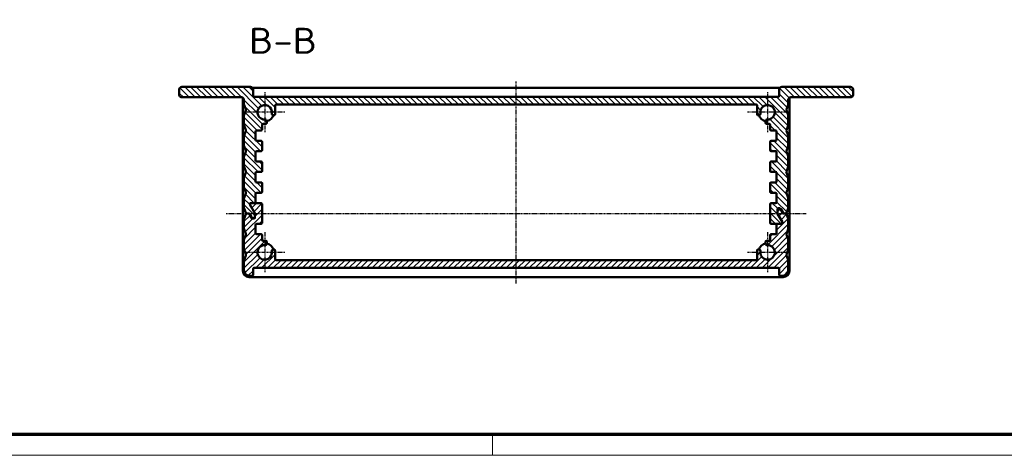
# Model space of a CAD drawing. Header units: millimetres. Extents: x 1 to 593, y 1 to 419.
# Tile 2 of 6: x 122 to 312, y 1 to 85. Entities that reach past the tile are written whole.
import ezdxf

# ---------------------------------------------------------------- set-up
doc = ezdxf.new("R2010")
doc.units = ezdxf.units.MM
doc.linetypes.add('CHAIN', pattern=[0.3543, 0.2362, -0.0295, 0.0591, -0.0295])
doc.linetypes.add('DASH_DOT', pattern=[0.37, 0.24, -0.06, 0.01, -0.06])
doc.layers.get('0').update_dxf_attribs({"lineweight": 25})
for name, color, linetype, lineweight in [('Mittellinie (ISO)', 1, 'DASH_DOT', 25), ('Mittelpunktmarkierung (ISO)', 1, 'DASH_DOT', 25), ('Rahmen (ISO)', 7, 'Continuous', 70), ('Schraffur (ISO)', 1, 'Continuous', 18), ('Sichtbar (ISO)', 7, 'Continuous', 50), ('Symbol (ISO)', 1, 'Continuous', 25)]:
    doc.layers.add(name, color=color, linetype=linetype, lineweight=lineweight)
doc.styles.add('5', font='isocpeur.ttf', dxfattribs={"width": 1.1})

# ---------------------------------------------------------------- blocks, each defined once
blk = doc.blocks.new('Ränder Bopla-A2-Rahmen')
at = {"layer": 'Rahmen (ISO)', "color": 91, "lineweight": 70}
blk.add_line((589, 5), (20, 5), dxfattribs=at)
at = {"layer": 'Rahmen (ISO)', "color": 1, "lineweight": 18}
for p, q in [((213, 5), (213, 1)), ((1, 1), (593, 1))]:
    blk.add_line(p, q, dxfattribs=at)

msp = doc.modelspace()

# ---------------------------------------------------------------- hatches: boundary and pattern name
at = {"layer": 'Schraffur (ISO)'}
h = msp.add_hatch(dxfattribs=at)
h.set_pattern_fill('ANSI31', color=256, scale=6.35, angle=90.000210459, style=0)
h.set_pattern_definition([(135.0002, (0, 0), (-0.561264, -0.561268), [])])
edge = h.paths.add_edge_path()
edge.add_ellipse((168.3543133, 61.4180167), major_axis=(0.2, 0), ratio=1, start_angle=0, end_angle=90)
edge.add_line((168.3543133, 61.6180167), (167.5043133, 61.6180167))
edge.add_ellipse((167.5043133, 61.8180167), major_axis=(0, -0.2), ratio=1, start_angle=270, end_angle=360, ccw=False)
edge.add_line((167.3043133, 61.8180167), (167.3043133, 63.4180167))
edge.add_ellipse((167.5043133, 63.4180167), major_axis=(-0.2, 0), ratio=1, start_angle=270, end_angle=360, ccw=False)
edge.add_line((167.5043133, 63.6180167), (168.3543133, 63.6180167))
edge.add_ellipse((168.3543133, 63.8180167), major_axis=(0, -0.2), ratio=1, start_angle=0, end_angle=90)
edge.add_line((168.5543133, 63.8180167), (168.5543133, 64.7180167))
edge.add_ellipse((168.7543133, 64.7180167), major_axis=(-0.2, 0), ratio=1, start_angle=270, end_angle=360, ccw=False)
edge.add_line((168.7543133, 64.9180167), (169.2847436, 64.9180167))
edge.add_ellipse((169.2847436, 65.1180167), major_axis=(0, -0.2), ratio=1, start_angle=0, end_angle=102.273689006)
edge.add_line((169.4801722, 65.160533), (169.3917763, 65.5668498))
edge.add_ellipse((169.1963476, 65.5243335), major_axis=(0.1954287, 0.0425163), ratio=1, start_angle=0, end_angle=82.819244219)
edge.add_ellipse((169.0543133, 67.1180167), major_axis=(0.12428, -1.3944728), ratio=1, start_angle=74.361511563, end_angle=360, ccw=False)
edge.add_ellipse((170.6272888, 66.8251891), major_axis=(-0.1966219, 0.0366034), ratio=1, start_angle=0, end_angle=82.819244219)
edge.add_line((170.5663947, 66.6346848), (170.7934192, 66.5621171))
edge.add_ellipse((170.8543133, 66.7526215), major_axis=(-0.0608941, -0.1905044), ratio=1, start_angle=0, end_angle=107.726310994)
edge.add_line((171.0543133, 66.7526215), (171.0543133, 68.4180167))
edge.add_ellipse((171.2543133, 68.4180167), major_axis=(-0.2, 0), ratio=1, start_angle=270, end_angle=360, ccw=False)
edge.add_line((171.2543133, 68.6180167), (263.8543133, 68.6180167))
edge.add_ellipse((263.8543133, 68.4180167), major_axis=(0, 0.2), ratio=1, start_angle=270, end_angle=360, ccw=False)
edge.add_line((264.0543133, 68.4180167), (264.0543133, 66.7526215))
edge.add_ellipse((264.2543133, 66.7526215), major_axis=(-0.2, 0), ratio=1, start_angle=0, end_angle=107.726310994)
edge.add_line((264.3152074, 66.5621171), (264.5422319, 66.6346848))
edge.add_ellipse((264.4813378, 66.8251891), major_axis=(0.0608941, -0.1905044), ratio=1, start_angle=0, end_angle=82.819244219)
edge.add_ellipse((266.0543133, 67.1180167), major_axis=(-1.3763536, -0.2562241), ratio=1, start_angle=74.361511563, end_angle=360, ccw=False)
edge.add_ellipse((265.912279, 65.5243335), major_axis=(0.0177543, 0.1992104), ratio=1, start_angle=0, end_angle=82.819244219)
edge.add_line((265.7168503, 65.5668498), (265.6284544, 65.160533))
edge.add_ellipse((265.823883, 65.1180167), major_axis=(-0.1954287, 0.0425163), ratio=1, start_angle=0, end_angle=102.273689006)
edge.add_line((265.823883, 64.9180167), (266.3543133, 64.9180167))
edge.add_ellipse((266.3543133, 64.7180167), major_axis=(0, 0.2), ratio=1, start_angle=270, end_angle=360, ccw=False)
edge.add_line((266.5543133, 64.7180167), (266.5543133, 63.8180167))
edge.add_ellipse((266.7543133, 63.8180167), major_axis=(-0.2, 0), ratio=1, start_angle=0, end_angle=90)
edge.add_line((266.7543133, 63.6180167), (267.6043133, 63.6180167))
edge.add_ellipse((267.6043133, 63.4180167), major_axis=(0, 0.2), ratio=1, start_angle=270, end_angle=360, ccw=False)
edge.add_line((267.8043133, 63.4180167), (267.8043133, 61.8180167))
edge.add_ellipse((267.6043133, 61.8180167), major_axis=(0.2, 0), ratio=1, start_angle=270, end_angle=360, ccw=False)
edge.add_line((267.6043133, 61.6180167), (266.7543133, 61.6180167))
edge.add_ellipse((266.7543133, 61.4180167), major_axis=(0, 0.2), ratio=1, start_angle=0, end_angle=90)
edge.add_line((266.5543133, 61.4180167), (266.5543133, 59.8180167))
edge.add_ellipse((266.7543133, 59.8180167), major_axis=(-0.2, 0), ratio=1, start_angle=0, end_angle=90)
edge.add_line((266.7543133, 59.6180167), (267.6043133, 59.6180167))
edge.add_ellipse((267.6043133, 59.4180167), major_axis=(0, 0.2), ratio=1, start_angle=270, end_angle=360, ccw=False)
edge.add_line((267.8043133, 59.4180167), (267.8043133, 57.8180167))
edge.add_ellipse((267.6043133, 57.8180167), major_axis=(0.2, 0), ratio=1, start_angle=270, end_angle=360, ccw=False)
edge.add_line((267.6043133, 57.6180167), (266.7543133, 57.6180167))
edge.add_ellipse((266.7543133, 57.4180167), major_axis=(0, 0.2), ratio=1, start_angle=0, end_angle=90)
edge.add_line((266.5543133, 57.4180167), (266.5543133, 55.8180167))
edge.add_ellipse((266.7543133, 55.8180167), major_axis=(-0.2, 0), ratio=1, start_angle=0, end_angle=90)
edge.add_line((266.7543133, 55.6180167), (267.6043133, 55.6180167))
edge.add_ellipse((267.6043133, 55.4180167), major_axis=(0, 0.2), ratio=1, start_angle=270, end_angle=360, ccw=False)
edge.add_line((267.8043133, 55.4180167), (267.8043133, 53.8180167))
edge.add_ellipse((267.6043133, 53.8180167), major_axis=(0.2, 0), ratio=1, start_angle=270, end_angle=360, ccw=False)
edge.add_line((267.6043133, 53.6180167), (266.7543133, 53.6180167))
edge.add_ellipse((266.7543133, 53.4180167), major_axis=(0, 0.2), ratio=1, start_angle=0, end_angle=90)
edge.add_line((266.5543133, 53.4180167), (266.5543133, 51.8180167))
edge.add_ellipse((266.7543133, 51.8180167), major_axis=(-0.2, 0), ratio=1, start_angle=0, end_angle=90)
edge.add_line((266.7543133, 51.6180167), (267.6043133, 51.6180167))
edge.add_ellipse((267.6043133, 51.4180167), major_axis=(0, 0.2), ratio=1, start_angle=270, end_angle=360, ccw=False)
edge.add_line((267.8043133, 51.4180167), (267.8043133, 49.8180167))
edge.add_ellipse((267.6043133, 49.8180167), major_axis=(0.2, 0), ratio=1, start_angle=270, end_angle=360, ccw=False)
edge.add_line((267.6043133, 49.6180167), (266.7543133, 49.6180167))
edge.add_ellipse((266.7543133, 49.4180167), major_axis=(0, 0.2), ratio=1, start_angle=0, end_angle=90)
edge.add_line((266.5543133, 49.4180167), (266.5543133, 45.8180167))
edge.add_ellipse((266.7543133, 45.8180167), major_axis=(-0.2, 0), ratio=1, start_angle=0, end_angle=90)
edge.add_line((266.7543133, 45.6180167), (268.0043133, 45.6180167))
edge.add_line((268.0043133, 45.6180167), (268.7626037, 45.6180167))
edge.add_ellipse((268.7626037, 45.8180167), major_axis=(0, -0.2), ratio=1, start_angle=0, end_angle=120)
edge.add_line((268.9358087, 45.9180167), (267.9811082, 47.5716065))
edge.add_ellipse((268.1543133, 47.6716065), major_axis=(-0.1732051, -0.1), ratio=1, start_angle=330, end_angle=360, ccw=False)
edge.add_line((267.9543133, 47.6716065), (267.9543133, 48.3180167))
edge.add_line((267.9543133, 48.3180167), (267.9543133, 48.4180167))
edge.add_ellipse((268.1543133, 48.4180167), major_axis=(-0.2, 0), ratio=1, start_angle=270, end_angle=360, ccw=False)
edge.add_line((268.1543133, 48.6180167), (268.4161935, 48.6180167))
edge.add_ellipse((268.4161935, 48.4180167), major_axis=(0, 0.2), ratio=1, start_angle=300, end_angle=360, ccw=False)
edge.add_line((268.5893986, 48.5180167), (269.0512788, 47.7180167))
edge.add_ellipse((269.2244839, 47.8180167), major_axis=(-0.1732051, -0.1), ratio=1, start_angle=0, end_angle=60)
edge.add_line((269.2244839, 47.6180167), (269.5189067, 47.6180167))
edge.add_ellipse((269.5189067, 47.8180167), major_axis=(0, -0.2), ratio=1, start_angle=0, end_angle=68.198590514)
edge.add_line((269.704602, 47.7437386), (270.0400086, 48.582255))
edge.add_ellipse((269.8543133, 48.6565332), major_axis=(0.1856953, -0.0742781), ratio=1, start_angle=0, end_angle=21.801409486)
edge.add_line((270.0543133, 48.6565332), (270.0543133, 50.5795002))
edge.add_ellipse((269.8543133, 50.5795002), major_axis=(0.2, 0), ratio=1, start_angle=0, end_angle=21.801409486)
edge.add_line((270.0400086, 50.6537784), (269.6840245, 51.5437386))
edge.add_ellipse((269.8697199, 51.6180167), major_axis=(-0.1856953, -0.0742781), ratio=1, start_angle=316.397181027, end_angle=360, ccw=False)
edge.add_line((269.6840245, 51.6922948), (270.0400086, 52.582255))
edge.add_ellipse((269.8543133, 52.6565332), major_axis=(0.1856953, -0.0742781), ratio=1, start_angle=0, end_angle=21.801409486)
edge.add_line((270.0543133, 52.6565332), (270.0543133, 54.5795002))
edge.add_ellipse((269.8543133, 54.5795002), major_axis=(0.2, 0), ratio=1, start_angle=0, end_angle=21.801409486)
edge.add_line((270.0400086, 54.6537784), (269.6840245, 55.5437386))
edge.add_ellipse((269.8697199, 55.6180167), major_axis=(-0.1856953, -0.0742781), ratio=1, start_angle=316.397181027, end_angle=360, ccw=False)
edge.add_line((269.6840245, 55.6922948), (270.0400086, 56.582255))
edge.add_ellipse((269.8543133, 56.6565332), major_axis=(0.1856953, -0.0742781), ratio=1, start_angle=0, end_angle=21.801409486)
edge.add_line((270.0543133, 56.6565332), (270.0543133, 58.5795002))
edge.add_ellipse((269.8543133, 58.5795002), major_axis=(0.2, 0), ratio=1, start_angle=0, end_angle=21.801409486)
edge.add_line((270.0400086, 58.6537784), (269.6840245, 59.5437386))
edge.add_ellipse((269.8697199, 59.6180167), major_axis=(-0.1856953, -0.0742781), ratio=1, start_angle=316.397181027, end_angle=360, ccw=False)
edge.add_line((269.6840245, 59.6922948), (270.0400086, 60.582255))
edge.add_ellipse((269.8543133, 60.6565332), major_axis=(0.1856953, -0.0742781), ratio=1, start_angle=0, end_angle=21.801409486)
edge.add_line((270.0543133, 60.6565332), (270.0543133, 62.5795002))
edge.add_ellipse((269.8543133, 62.5795002), major_axis=(0.2, 0), ratio=1, start_angle=0, end_angle=21.801409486)
edge.add_line((270.0400086, 62.6537784), (269.6840245, 63.5437386))
edge.add_ellipse((269.8697199, 63.6180167), major_axis=(-0.1856953, -0.0742781), ratio=1, start_angle=316.397181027, end_angle=360, ccw=False)
edge.add_line((269.6840245, 63.6922948), (270.0400086, 64.582255))
edge.add_ellipse((269.8543133, 64.6565332), major_axis=(0.1856953, -0.0742781), ratio=1, start_angle=0, end_angle=21.801409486)
edge.add_line((270.0543133, 64.6565332), (270.0543133, 66.5795002))
edge.add_ellipse((269.8543133, 66.5795002), major_axis=(0.2, 0), ratio=1, start_angle=0, end_angle=21.801409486)
edge.add_line((270.0400086, 66.6537784), (269.6840245, 67.5437386))
edge.add_ellipse((269.8697199, 67.6180167), major_axis=(-0.1856953, -0.0742781), ratio=1, start_angle=316.397181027, end_angle=360, ccw=False)
edge.add_line((269.6840245, 67.6922948), (270.0400086, 68.582255))
edge.add_ellipse((269.8543133, 68.6565332), major_axis=(0.1856953, -0.0742781), ratio=1, start_angle=0, end_angle=21.801409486)
edge.add_line((270.0543133, 68.6565332), (270.0543133, 69.5180167))
edge.add_ellipse((270.5543133, 69.5180167), major_axis=(-0.5, 0), ratio=1, start_angle=270, end_angle=360, ccw=False)
edge.add_line((270.5543133, 70.0180167), (282.0543133, 70.0180167))
edge.add_ellipse((282.0543133, 70.5180167), major_axis=(0, -0.5), ratio=1, start_angle=0, end_angle=90)
edge.add_line((282.5543133, 70.5180167), (282.5543133, 71.5180167))
edge.add_ellipse((282.0543133, 71.5180167), major_axis=(0.5, 0), ratio=1, start_angle=0, end_angle=90)
edge.add_line((282.0543133, 72.0180167), (268.8043133, 72.0180167))
edge.add_ellipse((268.8043133, 71.5180167), major_axis=(0, 0.5), ratio=1, start_angle=0, end_angle=90)
edge.add_line((268.3043133, 71.5180167), (268.3043133, 70.3180167))
edge.add_ellipse((268.1043133, 70.3180167), major_axis=(0.2, 0), ratio=1, start_angle=270, end_angle=360, ccw=False)
edge.add_line((268.1043133, 70.1180167), (167.0043133, 70.1180167))
edge.add_ellipse((167.0043133, 70.3180167), major_axis=(0, -0.2), ratio=1, start_angle=270, end_angle=360, ccw=False)
edge.add_line((166.8043133, 70.3180167), (166.8043133, 71.5180167))
edge.add_ellipse((166.3043133, 71.5180167), major_axis=(0.5, 0), ratio=1, start_angle=0, end_angle=90)
edge.add_line((166.3043133, 72.0180167), (153.0543133, 72.0180167))
edge.add_ellipse((153.0543133, 71.5180167), major_axis=(0, 0.5), ratio=1, start_angle=0, end_angle=90)
edge.add_line((152.5543133, 71.5180167), (152.5543133, 70.5180167))
edge.add_ellipse((153.0543133, 70.5180167), major_axis=(-0.5, 0), ratio=1, start_angle=0, end_angle=90)
edge.add_line((153.0543133, 70.0180167), (164.5543133, 70.0180167))
edge.add_ellipse((164.5543133, 69.5180167), major_axis=(0, 0.5), ratio=1, start_angle=270, end_angle=360, ccw=False)
edge.add_line((165.0543133, 69.5180167), (165.0543133, 68.6565332))
edge.add_ellipse((165.2543133, 68.6565332), major_axis=(-0.2, 0), ratio=1, start_angle=0, end_angle=21.801409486)
edge.add_line((165.068618, 68.582255), (165.424602, 67.6922948))
edge.add_ellipse((165.2389067, 67.6180167), major_axis=(0.1856953, 0.0742781), ratio=1, start_angle=316.397181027, end_angle=360, ccw=False)
edge.add_line((165.424602, 67.5437386), (165.068618, 66.6537784))
edge.add_ellipse((165.2543133, 66.5795002), major_axis=(-0.1856953, 0.0742781), ratio=1, start_angle=0, end_angle=21.801409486)
edge.add_line((165.0543133, 66.5795002), (165.0543133, 64.6565332))
edge.add_ellipse((165.2543133, 64.6565332), major_axis=(-0.2, 0), ratio=1, start_angle=0, end_angle=21.801409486)
edge.add_line((165.068618, 64.582255), (165.424602, 63.6922948))
edge.add_ellipse((165.2389067, 63.6180167), major_axis=(0.1856953, 0.0742781), ratio=1, start_angle=316.397181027, end_angle=360, ccw=False)
edge.add_line((165.424602, 63.5437386), (165.068618, 62.6537784))
edge.add_ellipse((165.2543133, 62.5795002), major_axis=(-0.1856953, 0.0742781), ratio=1, start_angle=0, end_angle=21.801409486)
edge.add_line((165.0543133, 62.5795002), (165.0543133, 60.6565332))
edge.add_ellipse((165.2543133, 60.6565332), major_axis=(-0.2, 0), ratio=1, start_angle=0, end_angle=21.801409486)
edge.add_line((165.068618, 60.582255), (165.424602, 59.6922948))
edge.add_ellipse((165.2389067, 59.6180167), major_axis=(0.1856953, 0.0742781), ratio=1, start_angle=316.397181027, end_angle=360, ccw=False)
edge.add_line((165.424602, 59.5437386), (165.068618, 58.6537784))
edge.add_ellipse((165.2543133, 58.5795002), major_axis=(-0.1856953, 0.0742781), ratio=1, start_angle=0, end_angle=21.801409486)
edge.add_line((165.0543133, 58.5795002), (165.0543133, 56.6565332))
edge.add_ellipse((165.2543133, 56.6565332), major_axis=(-0.2, 0), ratio=1, start_angle=0, end_angle=21.801409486)
edge.add_line((165.068618, 56.582255), (165.424602, 55.6922948))
edge.add_ellipse((165.2389067, 55.6180167), major_axis=(0.1856953, 0.0742781), ratio=1, start_angle=316.397181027, end_angle=360, ccw=False)
edge.add_line((165.424602, 55.5437386), (165.068618, 54.6537784))
edge.add_ellipse((165.2543133, 54.5795002), major_axis=(-0.1856953, 0.0742781), ratio=1, start_angle=0, end_angle=21.801409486)
edge.add_line((165.0543133, 54.5795002), (165.0543133, 52.6565332))
edge.add_ellipse((165.2543133, 52.6565332), major_axis=(-0.2, 0), ratio=1, start_angle=0, end_angle=21.801409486)
edge.add_line((165.068618, 52.582255), (165.424602, 51.6922948))
edge.add_ellipse((165.2389067, 51.6180167), major_axis=(0.1856953, 0.0742781), ratio=1, start_angle=316.397181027, end_angle=360, ccw=False)
edge.add_line((165.424602, 51.5437386), (165.068618, 50.6537784))
edge.add_ellipse((165.2543133, 50.5795002), major_axis=(-0.1856953, 0.0742781), ratio=1, start_angle=0, end_angle=21.801409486)
edge.add_line((165.0543133, 50.5795002), (165.0543133, 48.6565332))
edge.add_ellipse((165.2543133, 48.6565332), major_axis=(-0.2, 0), ratio=1, start_angle=0, end_angle=21.801409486)
edge.add_line((165.068618, 48.582255), (165.4040245, 47.7437386))
edge.add_ellipse((165.5897199, 47.8180167), major_axis=(-0.1856953, -0.0742781), ratio=1, start_angle=0, end_angle=68.198590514)
edge.add_line((165.5897199, 47.6180167), (165.8841427, 47.6180167))
edge.add_line((165.8841427, 47.6180167), (165.9996128, 47.6180167))
edge.add_ellipse((165.9996128, 47.4180167), major_axis=(0, 0.2), ratio=1, start_angle=300, end_angle=360, ccw=False)
edge.add_line((166.1728178, 47.5180167), (166.576963, 46.8180167))
edge.add_ellipse((166.7501681, 46.9180167), major_axis=(-0.1732051, -0.1), ratio=1, start_angle=0, end_angle=60)
edge.add_line((166.7501681, 46.7180167), (166.9543133, 46.7180167))
edge.add_ellipse((166.9543133, 46.9180167), major_axis=(0, -0.2), ratio=1, start_angle=0, end_angle=90)
edge.add_line((167.1543133, 46.9180167), (167.1543133, 47.5644269))
edge.add_ellipse((166.9543133, 47.5644269), major_axis=(0.2, 0), ratio=1, start_angle=0, end_angle=30)
edge.add_line((167.1275184, 47.6644269), (166.1728178, 49.3180167))
edge.add_ellipse((166.3460229, 49.4180167), major_axis=(-0.1732051, -0.1), ratio=1, start_angle=240, end_angle=360, ccw=False)
edge.add_line((166.3460229, 49.6180167), (167.1043133, 49.6180167))
edge.add_ellipse((167.1043133, 49.8180167), major_axis=(0, -0.2), ratio=1, start_angle=0, end_angle=90)
edge.add_line((167.3043133, 49.8180167), (167.3043133, 51.4180167))
edge.add_ellipse((167.5043133, 51.4180167), major_axis=(-0.2, 0), ratio=1, start_angle=270, end_angle=360, ccw=False)
edge.add_line((167.5043133, 51.6180167), (168.3543133, 51.6180167))
edge.add_ellipse((168.3543133, 51.8180167), major_axis=(0, -0.2), ratio=1, start_angle=0, end_angle=90)
edge.add_line((168.5543133, 51.8180167), (168.5543133, 53.4180167))
edge.add_ellipse((168.3543133, 53.4180167), major_axis=(0.2, 0), ratio=1, start_angle=0, end_angle=90)
edge.add_line((168.3543133, 53.6180167), (167.5043133, 53.6180167))
edge.add_ellipse((167.5043133, 53.8180167), major_axis=(0, -0.2), ratio=1, start_angle=270, end_angle=360, ccw=False)
edge.add_line((167.3043133, 53.8180167), (167.3043133, 55.4180167))
edge.add_ellipse((167.5043133, 55.4180167), major_axis=(-0.2, 0), ratio=1, start_angle=270, end_angle=360, ccw=False)
edge.add_line((167.5043133, 55.6180167), (168.3543133, 55.6180167))
edge.add_ellipse((168.3543133, 55.8180167), major_axis=(0, -0.2), ratio=1, start_angle=0, end_angle=90)
edge.add_line((168.5543133, 55.8180167), (168.5543133, 57.4180167))
edge.add_ellipse((168.3543133, 57.4180167), major_axis=(0.2, 0), ratio=1, start_angle=0, end_angle=90)
edge.add_line((168.3543133, 57.6180167), (167.5043133, 57.6180167))
edge.add_ellipse((167.5043133, 57.8180167), major_axis=(0, -0.2), ratio=1, start_angle=270, end_angle=360, ccw=False)
edge.add_line((167.3043133, 57.8180167), (167.3043133, 59.4180167))
edge.add_ellipse((167.5043133, 59.4180167), major_axis=(-0.2, 0), ratio=1, start_angle=270, end_angle=360, ccw=False)
edge.add_line((167.5043133, 59.6180167), (168.3543133, 59.6180167))
edge.add_ellipse((168.3543133, 59.8180167), major_axis=(0, -0.2), ratio=1, start_angle=0, end_angle=90)
edge.add_line((168.5543133, 59.8180167), (168.5543133, 61.4180167))
h = msp.add_hatch(dxfattribs=at)
h.set_pattern_fill('ANSI31', color=256, scale=6.35, style=0)
h.set_pattern_definition([(45, (0, 0), (-0.561266, 0.561266), [])])
edge = h.paths.add_edge_path()
edge.add_ellipse((266.7543133, 43.4180167), major_axis=(0, 0.2), ratio=1, start_angle=0, end_angle=90)
edge.add_line((266.5543133, 43.4180167), (266.5543133, 42.5180167))
edge.add_ellipse((266.3543133, 42.5180167), major_axis=(0.2, 0), ratio=1, start_angle=270, end_angle=360, ccw=False)
edge.add_line((266.3543133, 42.3180167), (265.823883, 42.3180167))
edge.add_ellipse((265.823883, 42.1180167), major_axis=(0, 0.2), ratio=1, start_angle=0, end_angle=102.273689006)
edge.add_line((265.6284544, 42.0755004), (265.7168503, 41.6691836))
edge.add_ellipse((265.912279, 41.7116999), major_axis=(-0.1954287, -0.0425163), ratio=1, start_angle=0, end_angle=82.819244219)
edge.add_ellipse((266.0543133, 40.1180167), major_axis=(-0.12428, 1.3944728), ratio=1, start_angle=74.361511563, end_angle=360, ccw=False)
edge.add_ellipse((264.4813378, 40.4108443), major_axis=(0.1966219, -0.0366034), ratio=1, start_angle=0, end_angle=82.819244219)
edge.add_line((264.5422319, 40.6013486), (264.3152074, 40.6739163))
edge.add_ellipse((264.2543133, 40.4834119), major_axis=(0.0608941, 0.1905044), ratio=1, start_angle=0, end_angle=107.726310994)
edge.add_line((264.0543133, 40.4834119), (264.0543133, 38.8180167))
edge.add_ellipse((263.8543133, 38.8180167), major_axis=(0.2, 0), ratio=1, start_angle=270, end_angle=360, ccw=False)
edge.add_line((263.8543133, 38.6180167), (171.2543133, 38.6180167))
edge.add_ellipse((171.2543133, 38.8180167), major_axis=(0, -0.2), ratio=1, start_angle=270, end_angle=360, ccw=False)
edge.add_line((171.0543133, 38.8180167), (171.0543133, 40.4834119))
edge.add_ellipse((170.8543133, 40.4834119), major_axis=(0.2, 0), ratio=1, start_angle=0, end_angle=107.726310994)
edge.add_line((170.7934192, 40.6739163), (170.5663947, 40.6013486))
edge.add_ellipse((170.6272888, 40.4108443), major_axis=(-0.0608941, 0.1905044), ratio=1, start_angle=0, end_angle=82.819244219)
edge.add_ellipse((169.0543133, 40.1180167), major_axis=(1.3763536, 0.2562241), ratio=1, start_angle=74.361511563, end_angle=360, ccw=False)
edge.add_ellipse((169.1963476, 41.7116999), major_axis=(-0.0177543, -0.1992104), ratio=1, start_angle=0, end_angle=82.819244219)
edge.add_line((169.3917763, 41.6691836), (169.4801722, 42.0755004))
edge.add_ellipse((169.2847436, 42.1180167), major_axis=(0.1954287, -0.0425163), ratio=1, start_angle=0, end_angle=102.273689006)
edge.add_line((169.2847436, 42.3180167), (168.7543133, 42.3180167))
edge.add_ellipse((168.7543133, 42.5180167), major_axis=(0, -0.2), ratio=1, start_angle=270, end_angle=360, ccw=False)
edge.add_line((168.5543133, 42.5180167), (168.5543133, 43.4180167))
edge.add_ellipse((168.3543133, 43.4180167), major_axis=(0.2, 0), ratio=1, start_angle=0, end_angle=90)
edge.add_line((168.3543133, 43.6180167), (167.5043133, 43.6180167))
edge.add_ellipse((167.5043133, 43.8180167), major_axis=(0, -0.2), ratio=1, start_angle=270, end_angle=360, ccw=False)
edge.add_line((167.3043133, 43.8180167), (167.3043133, 45.4180167))
edge.add_ellipse((167.5043133, 45.4180167), major_axis=(-0.2, 0), ratio=1, start_angle=270, end_angle=360, ccw=False)
edge.add_line((167.5043133, 45.6180167), (168.3543133, 45.6180167))
edge.add_ellipse((168.3543133, 45.8180167), major_axis=(0, -0.2), ratio=1, start_angle=0, end_angle=90)
edge.add_line((168.5543133, 45.8180167), (168.5543133, 49.4180167))
edge.add_ellipse((168.3543133, 49.4180167), major_axis=(0.2, 0), ratio=1, start_angle=0, end_angle=90)
edge.add_line((168.3543133, 49.6180167), (167.1043133, 49.6180167))
edge.add_line((167.1043133, 49.6180167), (166.3460229, 49.6180167))
edge.add_ellipse((166.3460229, 49.4180167), major_axis=(0, 0.2), ratio=1, start_angle=0, end_angle=120)
edge.add_line((166.1728178, 49.3180167), (167.1275184, 47.6644269))
edge.add_ellipse((166.9543133, 47.5644269), major_axis=(0.1732051, 0.1), ratio=1, start_angle=330, end_angle=360, ccw=False)
edge.add_line((167.1543133, 47.5644269), (167.1543133, 46.9180167))
edge.add_line((167.1543133, 46.9180167), (167.1543133, 46.8180167))
edge.add_ellipse((166.9543133, 46.8180167), major_axis=(0.2, 0), ratio=1, start_angle=270, end_angle=360, ccw=False)
edge.add_line((166.9543133, 46.6180167), (166.6924331, 46.6180167))
edge.add_ellipse((166.6924331, 46.8180167), major_axis=(0, -0.2), ratio=1, start_angle=300, end_angle=360, ccw=False)
edge.add_line((166.519228, 46.7180167), (166.0573478, 47.5180167))
edge.add_ellipse((165.8841427, 47.4180167), major_axis=(0.1732051, 0.1), ratio=1, start_angle=0, end_angle=60)
edge.add_line((165.8841427, 47.6180167), (165.5897199, 47.6180167))
edge.add_ellipse((165.5897199, 47.4180167), major_axis=(0, 0.2), ratio=1, start_angle=0, end_angle=68.198590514)
edge.add_line((165.4040245, 47.4922948), (165.068618, 46.6537784))
edge.add_ellipse((165.2543133, 46.5795002), major_axis=(-0.1856953, 0.0742781), ratio=1, start_angle=0, end_angle=21.801409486)
edge.add_line((165.0543133, 46.5795002), (165.0543133, 44.6565332))
edge.add_ellipse((165.2543133, 44.6565332), major_axis=(-0.2, 0), ratio=1, start_angle=0, end_angle=21.801409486)
edge.add_line((165.068618, 44.582255), (165.424602, 43.6922948))
edge.add_ellipse((165.2389067, 43.6180167), major_axis=(0.1856953, 0.0742781), ratio=1, start_angle=316.397181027, end_angle=360, ccw=False)
edge.add_line((165.424602, 43.5437386), (165.068618, 42.6537784))
edge.add_ellipse((165.2543133, 42.5795002), major_axis=(-0.1856953, 0.0742781), ratio=1, start_angle=0, end_angle=21.801409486)
edge.add_line((165.0543133, 42.5795002), (165.0543133, 40.6565332))
edge.add_ellipse((165.2543133, 40.6565332), major_axis=(-0.2, 0), ratio=1, start_angle=0, end_angle=21.801409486)
edge.add_line((165.068618, 40.582255), (165.424602, 39.6922948))
edge.add_ellipse((165.2389067, 39.6180167), major_axis=(0.1856953, 0.0742781), ratio=1, start_angle=316.397181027, end_angle=360, ccw=False)
edge.add_line((165.424602, 39.5437386), (165.068618, 38.6537784))
edge.add_ellipse((165.2543133, 38.5795002), major_axis=(-0.1856953, 0.0742781), ratio=1, start_angle=0, end_angle=21.801409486)
edge.add_line((165.0543133, 38.5795002), (165.0543133, 36.6565332))
edge.add_ellipse((165.2543133, 36.6565332), major_axis=(-0.2, 0), ratio=1, start_angle=0, end_angle=21.801409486)
edge.add_line((165.068618, 36.582255), (165.3301754, 35.9283615))
edge.add_ellipse((166.0543133, 36.6180167), major_axis=(-0.7241379, -0.6896552), ratio=1, start_angle=0, end_angle=46.397181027)
edge.add_line((166.0543133, 35.6180167), (166.6043133, 35.6180167))
edge.add_ellipse((166.6043133, 35.8180167), major_axis=(0, -0.2), ratio=1, start_angle=0, end_angle=90)
edge.add_line((166.8043133, 35.8180167), (166.8043133, 36.9180167))
edge.add_ellipse((167.0043133, 36.9180167), major_axis=(-0.2, 0), ratio=1, start_angle=270, end_angle=360, ccw=False)
edge.add_line((167.0043133, 37.1180167), (268.1043133, 37.1180167))
edge.add_ellipse((268.1043133, 36.9180167), major_axis=(0, 0.2), ratio=1, start_angle=270, end_angle=360, ccw=False)
edge.add_line((268.3043133, 36.9180167), (268.3043133, 35.8180167))
edge.add_ellipse((268.5043133, 35.8180167), major_axis=(-0.2, 0), ratio=1, start_angle=0, end_angle=90)
edge.add_line((268.5043133, 35.6180167), (269.0543133, 35.6180167))
edge.add_ellipse((269.0543133, 36.6180167), major_axis=(0, -1), ratio=1, start_angle=0, end_angle=46.397181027)
edge.add_line((269.7784512, 35.9283615), (270.0400086, 36.582255))
edge.add_ellipse((269.8543133, 36.6565332), major_axis=(0.1856953, -0.0742781), ratio=1, start_angle=0, end_angle=21.801409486)
edge.add_line((270.0543133, 36.6565332), (270.0543133, 38.5795002))
edge.add_ellipse((269.8543133, 38.5795002), major_axis=(0.2, 0), ratio=1, start_angle=0, end_angle=21.801409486)
edge.add_line((270.0400086, 38.6537784), (269.6840245, 39.5437386))
edge.add_ellipse((269.8697199, 39.6180167), major_axis=(-0.1856953, -0.0742781), ratio=1, start_angle=316.397181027, end_angle=360, ccw=False)
edge.add_line((269.6840245, 39.6922948), (270.0400086, 40.582255))
edge.add_ellipse((269.8543133, 40.6565332), major_axis=(0.1856953, -0.0742781), ratio=1, start_angle=0, end_angle=21.801409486)
edge.add_line((270.0543133, 40.6565332), (270.0543133, 42.5795002))
edge.add_ellipse((269.8543133, 42.5795002), major_axis=(0.2, 0), ratio=1, start_angle=0, end_angle=21.801409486)
edge.add_line((270.0400086, 42.6537784), (269.6840245, 43.5437386))
edge.add_ellipse((269.8697199, 43.6180167), major_axis=(-0.1856953, -0.0742781), ratio=1, start_angle=316.397181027, end_angle=360, ccw=False)
edge.add_line((269.6840245, 43.6922948), (270.0400086, 44.582255))
edge.add_ellipse((269.8543133, 44.6565332), major_axis=(0.1856953, -0.0742781), ratio=1, start_angle=0, end_angle=21.801409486)
edge.add_line((270.0543133, 44.6565332), (270.0543133, 46.5795002))
edge.add_ellipse((269.8543133, 46.5795002), major_axis=(0.2, 0), ratio=1, start_angle=0, end_angle=21.801409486)
edge.add_line((270.0400086, 46.6537784), (269.704602, 47.4922948))
edge.add_ellipse((269.5189067, 47.4180167), major_axis=(0.1856953, 0.0742781), ratio=1, start_angle=0, end_angle=68.198590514)
edge.add_line((269.5189067, 47.6180167), (269.2244839, 47.6180167))
edge.add_line((269.2244839, 47.6180167), (269.1090138, 47.6180167))
edge.add_ellipse((269.1090138, 47.8180167), major_axis=(0, -0.2), ratio=1, start_angle=300, end_angle=360, ccw=False)
edge.add_line((268.9358087, 47.7180167), (268.5316636, 48.4180167))
edge.add_ellipse((268.3584585, 48.3180167), major_axis=(0.1732051, 0.1), ratio=1, start_angle=0, end_angle=60)
edge.add_line((268.3584585, 48.5180167), (268.1543133, 48.5180167))
edge.add_ellipse((268.1543133, 48.3180167), major_axis=(0, 0.2), ratio=1, start_angle=0, end_angle=90)
edge.add_line((267.9543133, 48.3180167), (267.9543133, 47.6716065))
edge.add_ellipse((268.1543133, 47.6716065), major_axis=(-0.2, 0), ratio=1, start_angle=0, end_angle=30)
edge.add_line((267.9811082, 47.5716065), (268.9358087, 45.9180167))
edge.add_ellipse((268.7626037, 45.8180167), major_axis=(0.1732051, 0.1), ratio=1, start_angle=240, end_angle=360, ccw=False)
edge.add_line((268.7626037, 45.6180167), (268.0043133, 45.6180167))
edge.add_ellipse((268.0043133, 45.4180167), major_axis=(0, 0.2), ratio=1, start_angle=0, end_angle=90)
edge.add_line((267.8043133, 45.4180167), (267.8043133, 43.8180167))
edge.add_ellipse((267.6043133, 43.8180167), major_axis=(0.2, 0), ratio=1, start_angle=270, end_angle=360, ccw=False)
edge.add_line((267.6043133, 43.6180167), (266.7543133, 43.6180167))

# ---------------------------------------------------------------- linework, layer by layer
at = {"layer": 'Mittellinie (ISO)', "linetype": 'CHAIN'}
for p, q in [((217.5543133, 34.1180167), (217.5543133, 73.1180167)), ((161.5897199, 47.6180167), (273.5189067, 47.6180167))]:
    msp.add_line(p, q, dxfattribs=at)
at = {"layer": 'Mittelpunktmarkierung (ISO)', "linetype": 'CHAIN'}
for p, q in [((169.0543133, 71.0180167), (169.0543133, 63.2180167)), ((266.0543133, 71.0180167), (266.0543133, 63.2180167)), ((172.9543133, 67.1180167), (165.1543133, 67.1180167)), ((269.9543133, 67.1180167), (262.1543133, 67.1180167)), ((169.0543133, 44.0180167), (169.0543133, 36.2180167)), ((266.0543133, 44.0180167), (266.0543133, 36.2180167)), ((172.9543133, 40.1180167), (165.1543133, 40.1180167)), ((269.9543133, 40.1180167), (262.1543133, 40.1180167))]:
    msp.add_line(p, q, dxfattribs=at)
at = {"layer": 'Sichtbar (ISO)'}
for p, q in [((152.5543133, 71.5180167), (152.5543133, 70.5180167)), ((166.3043133, 72.0180167), (153.0543133, 72.0180167)), ((166.6613847, 71.8680167), (268.4472419, 71.8680167)), ((166.8043133, 70.3180167), (166.8043133, 71.5180167)), ((268.3043133, 71.5180167), (268.3043133, 70.3180167)), ((282.0543133, 72.0180167), (268.8043133, 72.0180167)), ((282.5543133, 70.5180167), (282.5543133, 71.5180167)), ((153.0543133, 70.0180167), (164.5543133, 70.0180167)), ((164.8043133, 36.6180167), (164.8043133, 69.9510294)), ((165.0543133, 69.5180167), (165.0543133, 68.6565332)), ((165.068618, 68.582255), (165.424602, 67.6922948)), ((268.1043133, 70.1180167), (167.0043133, 70.1180167)), ((171.0543133, 66.7526215), (171.0543133, 68.4180167)), ((171.2543133, 68.6180167), (263.8543133, 68.6180167)), ((264.0543133, 68.4180167), (264.0543133, 66.7526215)), ((269.6840245, 67.6922948), (270.0400086, 68.582255)), ((270.0543133, 68.6565332), (270.0543133, 69.5180167)), ((270.3043133, 69.9510294), (270.3043133, 36.6180167)), ((270.5543133, 70.0180167), (282.0543133, 70.0180167)), ((165.0543133, 66.5795002), (165.0543133, 64.6565332)), ((165.424602, 67.5437386), (165.068618, 66.6537784)), ((170.5663947, 66.6346848), (170.7934192, 66.5621171)), ((264.3152074, 66.5621171), (264.5422319, 66.6346848)), ((270.0400086, 66.6537784), (269.6840245, 67.5437386)), ((270.0543133, 64.6565332), (270.0543133, 66.5795002)), ((165.068618, 64.582255), (165.424602, 63.6922948)), ((168.5543133, 63.8180167), (168.5543133, 64.7180167)), ((168.7543133, 64.9180167), (169.2847436, 64.9180167)), ((169.4801722, 65.160533), (169.3917763, 65.5668498)), ((265.7168503, 65.5668498), (265.6284544, 65.160533)), ((265.823883, 64.9180167), (266.3543133, 64.9180167)), ((266.5543133, 64.7180167), (266.5543133, 63.8180167)), ((269.6840245, 63.6922948), (270.0400086, 64.582255)), ((165.424602, 63.5437386), (165.068618, 62.6537784)), ((167.3043133, 61.8180167), (167.3043133, 63.4180167)), ((167.5043133, 63.6180167), (168.3543133, 63.6180167)), ((266.7543133, 63.6180167), (267.6043133, 63.6180167)), ((267.8043133, 63.4180167), (267.8043133, 61.8180167)), ((270.0400086, 62.6537784), (269.6840245, 63.5437386)), ((165.0543133, 62.5795002), (165.0543133, 60.6565332)), ((168.3543133, 61.6180167), (167.5043133, 61.6180167)), ((168.5543133, 59.8180167), (168.5543133, 61.4180167)), ((266.5543133, 61.4180167), (266.5543133, 59.8180167)), ((267.6043133, 61.6180167), (266.7543133, 61.6180167)), ((270.0543133, 60.6565332), (270.0543133, 62.5795002)), ((165.068618, 60.582255), (165.424602, 59.6922948)), ((165.424602, 59.5437386), (165.068618, 58.6537784)), ((167.3043133, 57.8180167), (167.3043133, 59.4180167)), ((167.5043133, 59.6180167), (168.3543133, 59.6180167)), ((266.7543133, 59.6180167), (267.6043133, 59.6180167)), ((267.8043133, 59.4180167), (267.8043133, 57.8180167)), ((269.6840245, 59.6922948), (270.0400086, 60.582255)), ((270.0400086, 58.6537784), (269.6840245, 59.5437386)), ((165.0543133, 58.5795002), (165.0543133, 56.6565332)), ((168.3543133, 57.6180167), (167.5043133, 57.6180167)), ((168.5543133, 55.8180167), (168.5543133, 57.4180167)), ((266.5543133, 57.4180167), (266.5543133, 55.8180167)), ((267.6043133, 57.6180167), (266.7543133, 57.6180167)), ((270.0543133, 56.6565332), (270.0543133, 58.5795002)), ((165.068618, 56.582255), (165.424602, 55.6922948)), ((165.424602, 55.5437386), (165.068618, 54.6537784)), ((167.3043133, 53.8180167), (167.3043133, 55.4180167)), ((167.5043133, 55.6180167), (168.3543133, 55.6180167)), ((266.7543133, 55.6180167), (267.6043133, 55.6180167)), ((267.8043133, 55.4180167), (267.8043133, 53.8180167)), ((269.6840245, 55.6922948), (270.0400086, 56.582255)), ((270.0400086, 54.6537784), (269.6840245, 55.5437386)), ((165.0543133, 54.5795002), (165.0543133, 52.6565332)), ((168.3543133, 53.6180167), (167.5043133, 53.6180167)), ((168.5543133, 51.8180167), (168.5543133, 53.4180167)), ((266.5543133, 53.4180167), (266.5543133, 51.8180167)), ((267.6043133, 53.6180167), (266.7543133, 53.6180167)), ((270.0543133, 52.6565332), (270.0543133, 54.5795002)), ((165.068618, 52.582255), (165.424602, 51.6922948)), ((165.424602, 51.5437386), (165.068618, 50.6537784)), ((167.3043133, 49.8180167), (167.3043133, 51.4180167)), ((167.5043133, 51.6180167), (168.3543133, 51.6180167)), ((266.7543133, 51.6180167), (267.6043133, 51.6180167)), ((267.8043133, 51.4180167), (267.8043133, 49.8180167)), ((269.6840245, 51.6922948), (270.0400086, 52.582255)), ((270.0400086, 50.6537784), (269.6840245, 51.5437386)), ((165.0543133, 50.5795002), (165.0543133, 48.6565332)), ((168.3543133, 49.6180167), (166.3460229, 49.6180167)), ((166.3460229, 49.6180167), (167.1043133, 49.6180167)), ((168.5543133, 45.8180167), (168.5543133, 49.4180167)), ((266.5543133, 49.4180167), (266.5543133, 45.8180167)), ((267.6043133, 49.6180167), (266.7543133, 49.6180167)), ((270.0543133, 48.6565332), (270.0543133, 50.5795002)), ((165.068618, 48.582255), (165.4040245, 47.7437386)), ((165.4040245, 47.4922948), (165.068618, 46.6537784)), ((165.8841427, 47.6180167), (165.5897199, 47.6180167)), ((165.5897199, 47.6180167), (165.9996128, 47.6180167)), ((166.519228, 46.7180167), (166.0573478, 47.5180167)), ((166.1728178, 49.3180167), (167.1275184, 47.6644269)), ((167.1275184, 47.6644269), (166.1728178, 49.3180167)), ((166.1728178, 47.5180167), (166.576963, 46.8180167)), ((167.1543133, 47.5644269), (167.1543133, 46.8180167)), ((167.1543133, 46.9180167), (167.1543133, 47.5644269)), ((267.9543133, 47.6716065), (267.9543133, 48.4180167)), ((267.9543133, 48.3180167), (267.9543133, 47.6716065)), ((267.9811082, 47.5716065), (268.9358087, 45.9180167)), ((268.9358087, 45.9180167), (267.9811082, 47.5716065)), ((268.1543133, 48.6180167), (268.4161935, 48.6180167)), ((268.3584585, 48.5180167), (268.1543133, 48.5180167)), ((268.9358087, 47.7180167), (268.5316636, 48.4180167)), ((268.5893986, 48.5180167), (269.0512788, 47.7180167)), ((269.5189067, 47.6180167), (269.1090138, 47.6180167)), ((269.2244839, 47.6180167), (269.5189067, 47.6180167)), ((269.704602, 47.7437386), (270.0400086, 48.582255)), ((270.0400086, 46.6537784), (269.704602, 47.4922948)), ((165.0543133, 46.5795002), (165.0543133, 44.6565332)), ((166.9543133, 46.6180167), (166.6924331, 46.6180167)), ((166.7501681, 46.7180167), (166.9543133, 46.7180167)), ((167.5043133, 45.6180167), (168.3543133, 45.6180167)), ((266.7543133, 45.6180167), (268.7626037, 45.6180167)), ((268.7626037, 45.6180167), (268.0043133, 45.6180167)), ((270.0543133, 44.6565332), (270.0543133, 46.5795002)), ((165.068618, 44.582255), (165.424602, 43.6922948)), ((167.3043133, 43.8180167), (167.3043133, 45.4180167)), ((267.8043133, 45.4180167), (267.8043133, 43.8180167)), ((269.6840245, 43.6922948), (270.0400086, 44.582255)), ((165.0543133, 42.5795002), (165.0543133, 40.6565332)), ((165.424602, 43.5437386), (165.068618, 42.6537784)), ((168.3543133, 43.6180167), (167.5043133, 43.6180167)), ((168.5543133, 42.5180167), (168.5543133, 43.4180167)), ((169.2847436, 42.3180167), (168.7543133, 42.3180167)), ((169.3917763, 41.6691836), (169.4801722, 42.0755004)), ((265.6284544, 42.0755004), (265.7168503, 41.6691836)), ((266.3543133, 42.3180167), (265.823883, 42.3180167)), ((266.5543133, 43.4180167), (266.5543133, 42.5180167)), ((267.6043133, 43.6180167), (266.7543133, 43.6180167)), ((270.0400086, 42.6537784), (269.6840245, 43.5437386)), ((270.0543133, 40.6565332), (270.0543133, 42.5795002)), ((165.068618, 40.582255), (165.424602, 39.6922948)), ((170.7934192, 40.6739163), (170.5663947, 40.6013486)), ((171.0543133, 38.8180167), (171.0543133, 40.4834119)), ((264.0543133, 40.4834119), (264.0543133, 38.8180167)), ((264.5422319, 40.6013486), (264.3152074, 40.6739163)), ((269.6840245, 39.6922948), (270.0400086, 40.582255)), ((165.0543133, 38.5795002), (165.0543133, 36.6565332)), ((165.424602, 39.5437386), (165.068618, 38.6537784)), ((263.8543133, 38.6180167), (171.2543133, 38.6180167)), ((270.0400086, 38.6537784), (269.6840245, 39.5437386)), ((270.0543133, 36.6565332), (270.0543133, 38.5795002)), ((165.068618, 36.582255), (165.3301754, 35.9283615)), ((166.8043133, 35.8180167), (166.8043133, 36.9180167)), ((167.0043133, 37.1180167), (268.1043133, 37.1180167)), ((268.3043133, 36.9180167), (268.3043133, 35.8180167)), ((269.7784512, 35.9283615), (270.0400086, 36.582255)), ((166.0543133, 35.6180167), (166.6043133, 35.6180167)), ((269.0543133, 35.3680167), (166.0543133, 35.3680167)), ((268.5043133, 35.6180167), (269.0543133, 35.6180167))]:
    msp.add_line(p, q, dxfattribs=at)
for centre, radius, start, end in [((153.0543133, 71.5180167), 0.5, 90, 180), ((153.0543133, 70.5180167), 0.5, 180, 270), ((166.3043133, 71.5180167), 0.5, 0, 90), ((167.0043133, 70.3180167), 0.2, 180, 270), ((268.1043133, 70.3180167), 0.2, 270, 0), ((268.8043133, 71.5180167), 0.5, 90, 180), ((282.0543133, 71.5180167), 0.5, 0, 90), ((282.0543133, 70.5180167), 0.5, 270, 0), ((164.5543133, 69.5180167), 0.5, 0, 90), ((165.2543133, 68.6565332), 0.2, 180, 201.801409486), ((169.0543133, 67.1180167), 1.4, 349.454444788, 275.092933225), ((171.2543133, 68.4180167), 0.2, 90, 180), ((263.8543133, 68.4180167), 0.2, 0, 90), ((266.0543133, 67.1180167), 1.4, 264.907066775, 190.545555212), ((269.8543133, 68.6565332), 0.2, 338.198590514, 0), ((270.5543133, 69.5180167), 0.5, 90, 180), ((165.2543133, 66.5795002), 0.2, 158.198590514, 180), ((165.2389067, 67.6180167), 0.2, 338.198590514, 21.801409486), ((169.0543133, 67.1180167), 1.75, 282.273689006, 342.273689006), ((170.6272888, 66.8251891), 0.2, 169.454444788, 252.273689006), ((170.8543133, 66.7526215), 0.2, 252.273689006, 0), ((264.2543133, 66.7526215), 0.2, 180, 287.726310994), ((266.0543133, 67.1180167), 1.75, 197.726310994, 257.726310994), ((264.4813378, 66.8251891), 0.2, 287.726310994, 10.545555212), ((269.8697199, 67.6180167), 0.2, 158.198590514, 201.801409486), ((269.8543133, 66.5795002), 0.2, 0, 21.801409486), ((165.2543133, 64.6565332), 0.2, 180, 201.801409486), ((168.7543133, 64.7180167), 0.2, 90, 180), ((169.1963476, 65.5243335), 0.2, 12.273689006, 95.092933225), ((169.2847436, 65.1180167), 0.2, 270, 12.273689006), ((265.823883, 65.1180167), 0.2, 167.726310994, 270), ((265.912279, 65.5243335), 0.2, 84.907066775, 167.726310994), ((266.3543133, 64.7180167), 0.2, 0, 90), ((269.8543133, 64.6565332), 0.2, 338.198590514, 0), ((165.2389067, 63.6180167), 0.2, 338.198590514, 21.801409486), ((167.5043133, 63.4180167), 0.2, 90, 180), ((168.3543133, 63.8180167), 0.2, 270, 0), ((266.7543133, 63.8180167), 0.2, 180, 270), ((267.6043133, 63.4180167), 0.2, 0, 90), ((269.8697199, 63.6180167), 0.2, 158.198590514, 201.801409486), ((165.2543133, 62.5795002), 0.2, 158.198590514, 180), ((167.5043133, 61.8180167), 0.2, 180, 270), ((168.3543133, 61.4180167), 0.2, 0, 90), ((266.7543133, 61.4180167), 0.2, 90, 180), ((267.6043133, 61.8180167), 0.2, 270, 0), ((269.8543133, 62.5795002), 0.2, 0, 21.801409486), ((165.2543133, 60.6565332), 0.2, 180, 201.801409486), ((165.2389067, 59.6180167), 0.2, 338.198590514, 21.801409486), ((167.5043133, 59.4180167), 0.2, 90, 180), ((168.3543133, 59.8180167), 0.2, 270, 0), ((266.7543133, 59.8180167), 0.2, 180, 270), ((267.6043133, 59.4180167), 0.2, 0, 90), ((269.8697199, 59.6180167), 0.2, 158.198590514, 201.801409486), ((269.8543133, 60.6565332), 0.2, 338.198590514, 0), ((165.2543133, 58.5795002), 0.2, 158.198590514, 180), ((167.5043133, 57.8180167), 0.2, 180, 270), ((168.3543133, 57.4180167), 0.2, 0, 90), ((266.7543133, 57.4180167), 0.2, 90, 180), ((267.6043133, 57.8180167), 0.2, 270, 0), ((269.8543133, 58.5795002), 0.2, 0, 21.801409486), ((165.2543133, 56.6565332), 0.2, 180, 201.801409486), ((165.2389067, 55.6180167), 0.2, 338.198590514, 21.801409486), ((167.5043133, 55.4180167), 0.2, 90, 180), ((168.3543133, 55.8180167), 0.2, 270, 0), ((266.7543133, 55.8180167), 0.2, 180, 270), ((267.6043133, 55.4180167), 0.2, 0, 90), ((269.8697199, 55.6180167), 0.2, 158.198590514, 201.801409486), ((269.8543133, 56.6565332), 0.2, 338.198590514, 0), ((165.2543133, 54.5795002), 0.2, 158.198590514, 180), ((167.5043133, 53.8180167), 0.2, 180, 270), ((168.3543133, 53.4180167), 0.2, 0, 90), ((266.7543133, 53.4180167), 0.2, 90, 180), ((267.6043133, 53.8180167), 0.2, 270, 0), ((269.8543133, 54.5795002), 0.2, 0, 21.801409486), ((165.2543133, 52.6565332), 0.2, 180, 201.801409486), ((165.2389067, 51.6180167), 0.2, 338.198590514, 21.801409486), ((167.5043133, 51.4180167), 0.2, 90, 180), ((168.3543133, 51.8180167), 0.2, 270, 0), ((266.7543133, 51.8180167), 0.2, 180, 270), ((267.6043133, 51.4180167), 0.2, 0, 90), ((269.8697199, 51.6180167), 0.2, 158.198590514, 201.801409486), ((269.8543133, 52.6565332), 0.2, 338.198590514, 0), ((165.2543133, 50.5795002), 0.2, 158.198590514, 180), ((166.3460229, 49.4180167), 0.2, 90, 210), ((166.3460229, 49.4180167), 0.2, 90, 210), ((167.1043133, 49.8180167), 0.2, 270, 0), ((168.3543133, 49.4180167), 0.2, 0, 90), ((266.7543133, 49.4180167), 0.2, 90, 180), ((267.6043133, 49.8180167), 0.2, 270, 0), ((269.8543133, 50.5795002), 0.2, 0, 21.801409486), ((165.2543133, 48.6565332), 0.2, 180, 201.801409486), ((165.5897199, 47.8180167), 0.2, 201.801409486, 270), ((165.5897199, 47.4180167), 0.2, 90, 158.198590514), ((165.8841427, 47.4180167), 0.2, 30, 90), ((165.9996128, 47.4180167), 0.2, 30, 90), ((166.9543133, 47.5644269), 0.2, 0, 30), ((166.9543133, 47.5644269), 0.2, 0, 30), ((268.1543133, 48.4180167), 0.2, 90, 180), ((268.1543133, 48.3180167), 0.2, 90, 180), ((268.1543133, 47.6716065), 0.2, 180, 210), ((268.1543133, 47.6716065), 0.2, 180, 210), ((268.3584585, 48.3180167), 0.2, 30, 90), ((268.4161935, 48.4180167), 0.2, 30, 90), ((269.1090138, 47.8180167), 0.2, 210, 270), ((269.2244839, 47.8180167), 0.2, 210, 270), ((269.5189067, 47.8180167), 0.2, 270, 338.198590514), ((269.5189067, 47.4180167), 0.2, 21.801409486, 90), ((269.8543133, 48.6565332), 0.2, 338.198590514, 0), ((165.2543133, 46.5795002), 0.2, 158.198590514, 180), ((166.6924331, 46.8180167), 0.2, 210, 270), ((166.7501681, 46.9180167), 0.2, 210, 270), ((166.9543133, 46.9180167), 0.2, 270, 0), ((166.9543133, 46.8180167), 0.2, 270, 0), ((167.5043133, 45.4180167), 0.2, 90, 180), ((168.3543133, 45.8180167), 0.2, 270, 0), ((266.7543133, 45.8180167), 0.2, 180, 270), ((268.0043133, 45.4180167), 0.2, 90, 180), ((268.7626037, 45.8180167), 0.2, 270, 30), ((268.7626037, 45.8180167), 0.2, 270, 30), ((269.8543133, 46.5795002), 0.2, 0, 21.801409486), ((165.2543133, 44.6565332), 0.2, 180, 201.801409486), ((165.2389067, 43.6180167), 0.2, 338.198590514, 21.801409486), ((167.5043133, 43.8180167), 0.2, 180, 270), ((267.6043133, 43.8180167), 0.2, 270, 0), ((269.8697199, 43.6180167), 0.2, 158.198590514, 201.801409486), ((269.8543133, 44.6565332), 0.2, 338.198590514, 0), ((165.2543133, 42.5795002), 0.2, 158.198590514, 180), ((168.3543133, 43.4180167), 0.2, 0, 90), ((168.7543133, 42.5180167), 0.2, 180, 270), ((169.2847436, 42.1180167), 0.2, 347.726310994, 90), ((169.0543133, 40.1180167), 1.75, 17.726310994, 77.726310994), ((266.0543133, 40.1180167), 1.75, 102.273689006, 162.273689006), ((265.823883, 42.1180167), 0.2, 90, 192.273689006), ((266.3543133, 42.5180167), 0.2, 270, 0), ((266.7543133, 43.4180167), 0.2, 90, 180), ((269.8543133, 42.5795002), 0.2, 0, 21.801409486), ((165.2543133, 40.6565332), 0.2, 180, 201.801409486), ((169.0543133, 40.1180167), 1.4, 84.907066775, 10.545555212), ((169.1963476, 41.7116999), 0.2, 264.907066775, 347.726310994), ((170.6272888, 40.4108443), 0.2, 107.726310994, 190.545555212), ((170.8543133, 40.4834119), 0.2, 0, 107.726310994), ((264.2543133, 40.4834119), 0.2, 72.273689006, 180), ((264.4813378, 40.4108443), 0.2, 349.454444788, 72.273689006), ((266.0543133, 40.1180167), 1.4, 169.454444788, 95.092933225), ((265.912279, 41.7116999), 0.2, 192.273689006, 275.092933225), ((269.8543133, 40.6565332), 0.2, 338.198590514, 0), ((165.2543133, 38.5795002), 0.2, 158.198590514, 180), ((165.2389067, 39.6180167), 0.2, 338.198590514, 21.801409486), ((171.2543133, 38.8180167), 0.2, 180, 270), ((263.8543133, 38.8180167), 0.2, 270, 0), ((269.8697199, 39.6180167), 0.2, 158.198590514, 201.801409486), ((269.8543133, 38.5795002), 0.2, 0, 21.801409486), ((166.0543133, 36.6180167), 1.25, 180, 270), ((165.2543133, 36.6565332), 0.2, 180, 201.801409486), ((167.0043133, 36.9180167), 0.2, 90, 180), ((268.1043133, 36.9180167), 0.2, 0, 90), ((269.0543133, 36.6180167), 1.25, 270, 0), ((269.8543133, 36.6565332), 0.2, 338.198590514, 0), ((166.0543133, 36.6180167), 1, 223.602818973, 270), ((166.6043133, 35.8180167), 0.2, 270, 0), ((268.5043133, 35.8180167), 0.2, 180, 270), ((269.0543133, 36.6180167), 1, 270, 316.397181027)]:
    msp.add_arc(centre, radius, start, end, dxfattribs=at)

# ---------------------------------------------------------------- block references
msp.add_blockref('Ränder Bopla-A2-Rahmen', (0, 0))

# ---------------------------------------------------------------- texts
at = {"layer": 'Symbol (ISO)', "color": 3, "insert": (166.0291026, 78.4122825), "char_height": 5, "attachment_point": 7, "style": '5'}
msp.add_mtext('B-B', dxfattribs=at)

doc.saveas('drawing.dxf')
